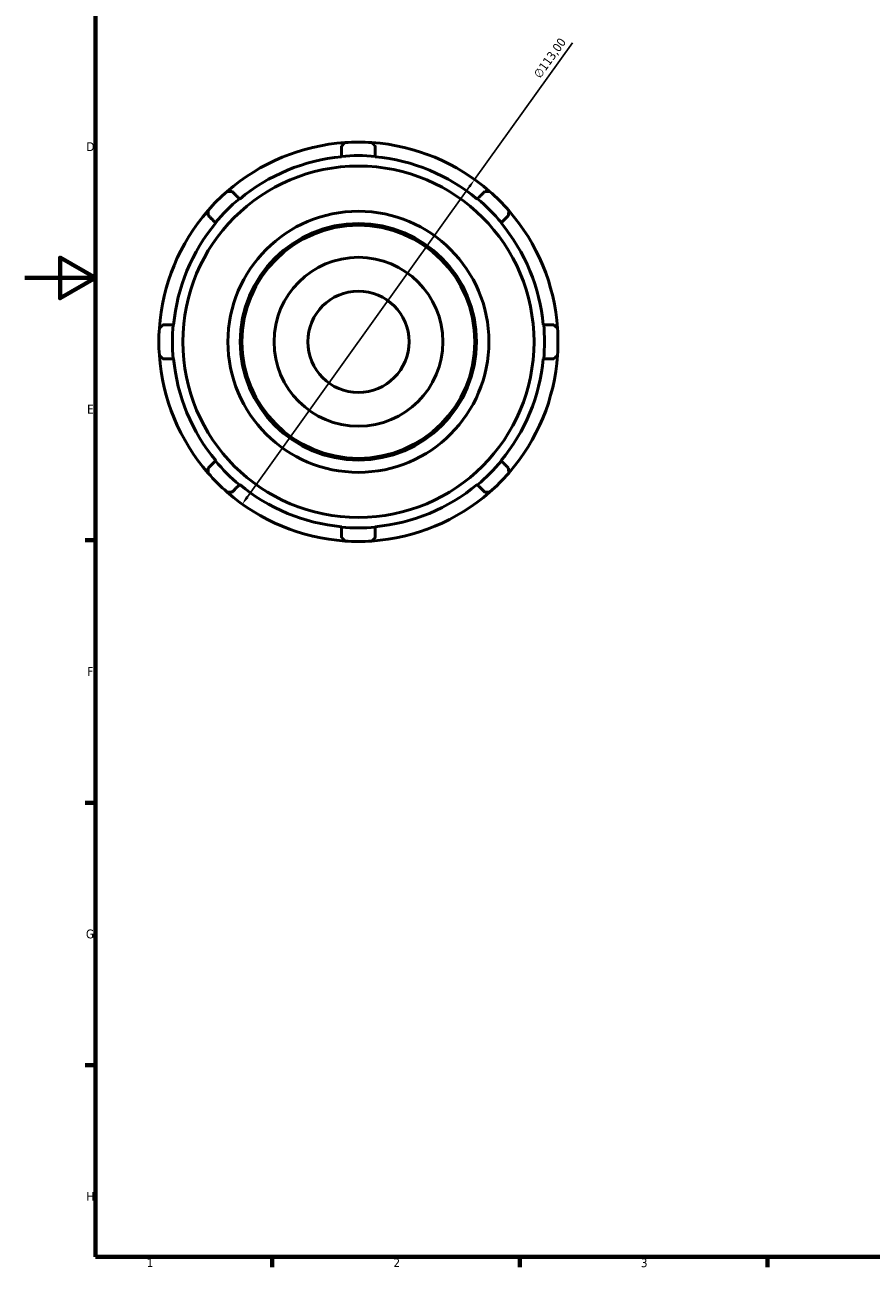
# Model space of a CAD drawing. Header units: millimetres. Extents: x -22 to 931, y -14 to 609.
# Tile 1 of 4: x 0 to 240, y 17 to 369. Entities that reach past the tile are written whole.
import ezdxf

# ---------------------------------------------------------------- set-up
doc = ezdxf.new("R2010")
doc.units = ezdxf.units.MM
for name, color, linetype, lineweight in [('Border (ISO)', 7, 'Continuous', 70), ('Dimension (ISO)', 7, 'Continuous', 25), ('Visible (ISO)', 7, 'Continuous', 50)]:
    doc.layers.add(name, color=color, linetype=linetype, lineweight=lineweight)
doc.styles.add('Note Text (ISO)', font='tahoma.ttf')
doc.dimstyles.new('Default (ISO)', dxfattribs={"dimtxt": 2.5, "dimasz": 2.5, "dimexe": 3.175, "dimexo": 0, "dimgap": 0.762, "dimtad": 1, "dimrnd": 1e-08, "dimzin": 0, "dimtxsty": 'Note Text (ISO)', "dimcen": 0.09, "dimdle": 10, "dimclrd": 256, "dimclre": 256, "dimclrt": 232, "dimazin": 0, "dimtfac": 1.40208, "dimtmove": 0, "dimatfit": 3, "dimfxl": 1, "dimtolj": 1, "dimtzin": 0, "dimlwd": -1, "dimlwe": -1, "dimarcsym": 0})

# ---------------------------------------------------------------- blocks, each defined once
blk = doc.blocks.new('Borders Default Border')
at = {"layer": 'Border (ISO)'}
for p, q in [((20, 222.75), (17.1, 222.75)), ((20, 148.5), (17.1, 148.5)), ((20, 74.25), (17.1, 74.25)), ((70.08, 20), (70.08, 17.1)), ((140.17, 20), (140.17, 17.1)), ((210.25, 20), (210.25, 17.1))]:
    blk.add_line(p, q, dxfattribs=at)
at = {"layer": 'Border (ISO)', "flags": 128}
for points in [[(20, 20), (20, 574), (821, 574), (821, 20), (20, 20)], [(0, 297), (20, 297), (10, 302.77), (10, 291.23), (20, 297)]]:
    blk.add_lwpolyline(points, dxfattribs=at)
at = {"layer": 'Border (ISO)', "color": 232, "true_color": 0xca0064, "char_height": 2.5, "attachment_point": 7, "style": 'Note Text (ISO)'}
for s, insert in [('D', (17.43, 332.88)), ('E', (17.64, 258.63)), ('F', (17.7, 184.38)), ('G', (17.31, 110.08)), ('H', (17.44, 35.88)), ('1', (34.48, 17.1)), ('2', (104.37, 17.1)), ('3', (174.43, 17.05))]:
    blk.add_mtext(s, dxfattribs=dict(at, insert=insert))
blk = doc.blocks.new('*D11')
at = {"layer": 'Defpoints', "color": 0, "transparency": 16777216}
for p in [(127.36, 324.86), (61.56, 233)]:
    blk.add_point(p, dxfattribs=at)
at = {"layer": 'Dimension (ISO)', "transparency": 16777216}
for p, q in [((127.36, 324.86), (155.03, 363.48)), ((63.01, 235.03), (125.91, 322.83))]:
    blk.add_line(p, q, dxfattribs=at)
blk.add_arc((94.46, 278.93), 56.5, 51.1638, 176.1161, dxfattribs=at)
for points in [[(125.57, 323.07), (126.24, 322.58), (127.36, 324.86)], [(62.67, 235.27), (63.35, 234.79), (61.56, 233)]]:
    blk.add_solid(points, dxfattribs=at)
at = {"layer": 'Dimension (ISO)', "color": 232, "true_color": 0xca0064, "transparency": 16777216, "insert": (143.86, 354.72), "char_height": 2.5, "attachment_point": 1, "rotation": 54.3836, "style": 'Note Text (ISO)'}
blk.add_mtext('\\A1;∅113,00', dxfattribs=at)

msp = doc.modelspace()

# ---------------------------------------------------------------- linework, layer by layer
at = {"layer": 'Visible (ISO)'}
for p, q in [((89.678, 331.386), (89.678, 331.254)), ((99.239, 331.254), (99.239, 331.386)), ((60.838, 319.308), (60.745, 319.401)), ((128.172, 319.401), (128.079, 319.308)), ((53.985, 312.641), (54.078, 312.548)), ((134.84, 312.548), (134.932, 312.641)), ((42.131, 283.708), (42, 283.708)), ((146.917, 283.708), (146.786, 283.708)), ((42, 274.147), (42.131, 274.147)), ((146.786, 274.147), (146.917, 274.147)), ((54.078, 245.307), (53.985, 245.214)), ((134.932, 245.214), (134.84, 245.307)), ((60.745, 238.453), (60.838, 238.546)), ((128.079, 238.546), (128.172, 238.453)), ((89.678, 226.6), (89.678, 226.469)), ((99.239, 226.469), (99.239, 226.6))]:
    msp.add_line(p, q, dxfattribs=at)
for radius in [49.72, 36.938, 33.462, 32.984, 23.902, 14.341]:
    msp.add_circle((94.459, 278.927), radius, dxfattribs=at)
for radius, start, end in [(56.5, 93.88389, 131.11611), (56.5, 86.11611, 93.88389), (56.5, 48.88389, 86.11611), (52.545, 95.21972, 129.78028), (52.676, 84.79327, 95.20673), (52.545, 50.21972, 84.78028), (56.5, 131.11611, 138.88389), (56.5, 41.11611, 48.88389), (52.676, 129.79327, 140.20673), (52.676, 39.79327, 50.20673), (56.5, 138.88389, 176.11611), (56.5, 3.88389, 41.11611), (52.545, 140.21972, 174.78028), (52.545, 5.21972, 39.78028), (56.5, 176.11611, 183.88389), (52.676, 174.79327, 185.20673), (52.676, 354.79327, 5.20673), (56.5, 356.11611, 3.88389), (56.5, 183.88389, 221.11611), (56.5, 318.88389, 356.11611), (52.545, 185.21972, 219.78028), (52.545, 320.21972, 354.78028), (52.676, 219.79327, 230.20673), (52.676, 309.79327, 320.20673), (56.5, 221.11611, 228.88389), (56.5, 311.11611, 318.88389), (56.5, 228.88389, 266.11611), (52.545, 230.21972, 264.78028), (56.5, 273.88389, 311.11611), (52.545, 275.21972, 309.78028), (52.676, 264.79327, 275.20673), (56.5, 266.11611, 273.88389)]:
    msp.add_arc((94.459, 278.927), radius, start, end, dxfattribs=at)
for points, weights in [([(89.678, 334.269), (90.151, 334.779), (90.632, 335.298)], [1.0005119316, 1.0003343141, 1]), ([(89.678, 334.269), (89.678, 332.789), (89.678, 331.386)], [1.00673571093, 1.00371840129, 1]), ([(98.286, 335.298), (98.766, 334.779), (99.239, 334.269)], [1, 1.0003343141, 1.0005119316]), ([(99.239, 331.386), (99.239, 332.789), (99.239, 334.269)], [1, 1.00371840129, 1.00673571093]), ([(57.305, 321.493), (58.012, 321.466), (58.706, 321.44)], [1, 1.0003343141, 1.0005119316]), ([(60.745, 319.401), (59.753, 320.393), (58.706, 321.44)], [1, 1.00371840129, 1.00673571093]), ([(130.211, 321.44), (129.164, 320.393), (128.172, 319.401)], [1.00673571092, 1.00371840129, 1]), ([(130.211, 321.44), (130.905, 321.466), (131.612, 321.493)], [1.0005119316, 1.0003343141, 1]), ([(51.946, 314.679), (51.92, 315.374), (51.893, 316.081)], [1.0005119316, 1.0003343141, 1]), ([(51.946, 314.679), (52.992, 313.633), (53.985, 312.641)], [1.00673571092, 1.00371840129, 1]), ([(134.932, 312.641), (135.925, 313.633), (136.971, 314.679)], [1, 1.00371840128, 1.00673571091]), ([(137.024, 316.081), (136.997, 315.374), (136.971, 314.679)], [1, 1.0003343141, 1.0005119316]), ([(38.088, 282.754), (38.607, 283.235), (39.117, 283.708)], [1, 1.0003343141, 1.0005119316]), ([(42, 283.708), (40.597, 283.708), (39.117, 283.708)], [1, 1.00371840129, 1.00673571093]), ([(149.8, 283.708), (148.32, 283.708), (146.917, 283.708)], [1.00673571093, 1.00371840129, 1]), ([(149.8, 283.708), (150.31, 283.235), (150.829, 282.754)], [1.0005119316, 1.0003343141, 1]), ([(39.117, 274.147), (38.607, 274.62), (38.088, 275.1)], [1.0005119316, 1.0003343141, 1]), ([(150.829, 275.1), (150.31, 274.62), (149.8, 274.147)], [1, 1.0003343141, 1.0005119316]), ([(39.117, 274.147), (40.597, 274.147), (42, 274.147)], [1.00673571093, 1.00371840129, 1]), ([(146.917, 274.147), (148.32, 274.147), (149.8, 274.147)], [1, 1.00371840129, 1.00673571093]), ([(51.893, 241.774), (51.92, 242.48), (51.946, 243.175)], [1, 1.0003343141, 1.0005119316]), ([(53.985, 245.214), (52.992, 244.222), (51.946, 243.175)], [1, 1.00371840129, 1.00673571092]), ([(136.971, 243.175), (135.925, 244.222), (134.932, 245.214)], [1.00673571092, 1.00371840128, 1]), ([(136.971, 243.175), (136.997, 242.48), (137.024, 241.774)], [1.0005119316, 1.0003343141, 1]), ([(58.706, 236.415), (58.012, 236.388), (57.305, 236.361)], [1.0005119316, 1.0003343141, 1]), ([(58.706, 236.415), (59.753, 237.461), (60.745, 238.453)], [1.00673571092, 1.00371840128, 1]), ([(128.172, 238.453), (129.164, 237.461), (130.211, 236.415)], [1, 1.00371840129, 1.00673571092]), ([(131.612, 236.361), (130.905, 236.388), (130.211, 236.415)], [1, 1.0003343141, 1.0005119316]), ([(89.678, 226.469), (89.678, 225.066), (89.678, 223.586)], [1, 1.00371840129, 1.00673571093]), ([(99.239, 223.586), (99.239, 225.066), (99.239, 226.469)], [1.00673571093, 1.00371840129, 1]), ([(90.632, 222.557), (90.151, 223.076), (89.678, 223.586)], [1, 1.0003343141, 1.0005119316]), ([(99.239, 223.586), (98.766, 223.076), (98.286, 222.557)], [1.0005119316, 1.0003343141, 1])]:
    msp.add_rational_spline(points, weights, degree=2, dxfattribs=at)

# ---------------------------------------------------------------- block references
msp.add_blockref('Borders Default Border', (0, 0))

# ---------------------------------------------------------------- dimensions: what is measured, and where the dimension line sits
at = {"layer": 'Dimension (ISO)'}
dim = msp.add_diameter_dim_2p(p1=(61.555, 232.997), p2=(127.362, 324.858), dimstyle='Default (ISO)', override={"dimdec": 2, "dimlfac": 1, "dimtp": 0, "dimtm": 0, "dimtdec": 2, "dimatfit": 2}, dxfattribs=at)
dim.commit()
dim.dimension.update_dxf_attribs({"geometry": '*D11', "text_midpoint": (150.839, 357.631), "dimtype": 163})

doc.saveas('drawing.dxf')
